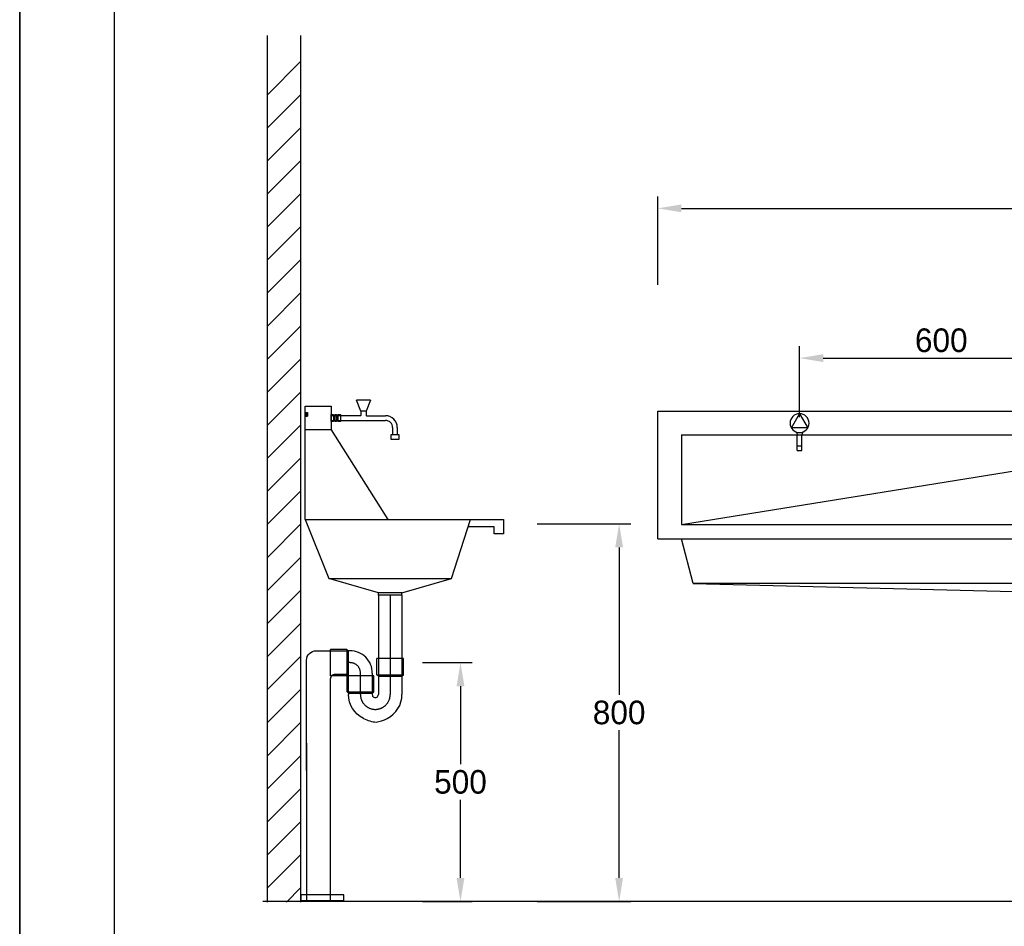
# Model space of a CAD drawing. Extents: x -33748 to 12452, y -14932 to 2888.
# Tile 172 of 194: x -25348 to -23264, y -465 to 1456. Entities that reach past the tile are written whole.
import ezdxf

# ---------------------------------------------------------------- set-up
doc = ezdxf.new("R2010")
doc.units = 0
doc.header["$LTSCALE"] = 20
doc.linetypes.add('DASHDOT', pattern=[300, 250, -25, 0, -25])
doc.linetypes.add('DASHED', pattern=[75, 50, -25])
doc.layers.get('0').update_dxf_attribs({"color": 15, "linetype": 'CONTINUOUS'})
doc.layers.get('DEFPOINTS').update_dxf_attribs({"linetype": 'CONTINUOUS'})
for name, color, linetype in [('00KAD025', 2, 'CONTINUOUS'), ('00KAD070', 5, 'CONTINUOUS'), ('BL$2----', 7, 'CONTINUOUS'), ('LAYER74', 4, 'DASHED'), ('SANITAIR', 7, 'CONTINUOUS'), ('WL$1----', 3, 'CONTINUOUS'), ('WM530----_MAATVOERING', 1, 'CONTINUOUS')]:
    doc.layers.add(name, color=color, linetype=linetype)
doc.dimstyles.new('ISO-25', dxfattribs={"dimscale": 20, "dimtxt": 2.5, "dimasz": 2.5, "dimexe": 1.25, "dimexo": 0.625, "dimtad": 1, "dimtih": 1, "dimdec": 4, "dimtxsty": 'STANDARD', "dimcen": 2.5, "dimazin": 3, "dimtfac": 1, "dimtdec": 4, "dimtmove": 0, "dimatfit": 3, "dimtvp": 1, "dimtolj": 1, "dimtzin": 0})

# ---------------------------------------------------------------- blocks, each defined once
blk = doc.blocks.new('A4-VER')
at = {"layer": '00KAD025', "linetype": 'CONTINUOUS'}
for p, q in [((0, 297), (0, 0)), ((210, 0), (210, 297))]:
    blk.add_line(p, q, dxfattribs=at)
at = {"layer": '00KAD070', "linetype": 'CONTINUOUS'}
blk.add_line((10, 287), (10, 10), dxfattribs=at)
blk = doc.blocks.new('*D81')
at = {"color": 0, "linetype": 'BYBLOCK'}
for p, q in [((11430.2, 2.7), (11628.4, 2.7)), ((11603.4, -47.3), (11603.4, -359.8)), ((11603.4, -747.3), (11603.4, -434.8)), ((11430.2, -797.3), (11628.4, -797.3))]:
    blk.add_line(p, q, dxfattribs=at)
for points in [[(11595.1, -47.3), (11611.7, -47.3), (11603.4, 2.7)], [(11595.1, -747.3), (11611.7, -747.3), (11603.4, -797.3)]]:
    blk.add_solid(points, dxfattribs=at)
at = {"layer": 'DEFPOINTS', "color": 0, "linetype": 'BYBLOCK'}
for p in [(11417.7, 2.7), (11603.4, 2.7), (11417.7, -797.3)]:
    blk.add_point(p, dxfattribs=at)
at = {"color": 0, "linetype": 'BYBLOCK', "insert": (11603.4, -397.3), "char_height": 50, "attachment_point": 5}
blk.add_mtext('\\A1;800', dxfattribs=at)
blk = doc.blocks.new('*D82')
at = {"color": 0, "linetype": 'BYBLOCK'}
for p, q in [((11685.3, 509), (11685.3, 695.8)), ((14085.3, 509), (14085.3, 695.8)), ((11735.3, 670.8), (14035.3, 670.8))]:
    blk.add_line(p, q, dxfattribs=at)
for points in [[(11735.3, 679.1), (11735.3, 662.5), (11685.3, 670.8)], [(14035.3, 679.1), (14035.3, 662.5), (14085.3, 670.8)]]:
    blk.add_solid(points, dxfattribs=at)
at = {"layer": 'DEFPOINTS', "color": 0, "linetype": 'BYBLOCK'}
for p in [(14085.3, 670.8), (11685.3, 496.5), (14085.3, 496.5)]:
    blk.add_point(p, dxfattribs=at)
at = {"color": 0, "linetype": 'BYBLOCK', "insert": (12885.3, 708.3), "char_height": 50, "attachment_point": 5}
blk.add_mtext('\\A1;2400', dxfattribs=at)
blk = doc.blocks.new('*D83')
at = {"color": 0, "linetype": 'BYBLOCK'}
for p, q in [((11985.3, 228.4), (11985.3, 378.6)), ((12585.3, 228.4), (12585.3, 378.6)), ((12035.3, 353.6), (12535.3, 353.6))]:
    blk.add_line(p, q, dxfattribs=at)
for points in [[(12035.3, 361.9), (12035.3, 345.2), (11985.3, 353.6)], [(12535.3, 361.9), (12535.3, 345.2), (12585.3, 353.6)]]:
    blk.add_solid(points, dxfattribs=at)
at = {"layer": 'DEFPOINTS', "color": 0, "linetype": 'BYBLOCK'}
for p in [(12585.3, 353.6), (11985.3, 215.9), (12585.3, 215.9)]:
    blk.add_point(p, dxfattribs=at)
at = {"color": 0, "linetype": 'BYBLOCK', "insert": (12285.3, 391.1), "char_height": 50, "attachment_point": 5}
blk.add_mtext('\\A1;600', dxfattribs=at)
blk = doc.blocks.new('*D86')
at = {"color": 0, "linetype": 'BYBLOCK'}
for p, q in [((11187, -291.4), (11292.6, -291.4)), ((11267.6, -341.4), (11267.6, -506.8)), ((11267.6, -747.3), (11267.6, -581.8)), ((11187, -797.3), (11292.6, -797.3))]:
    blk.add_line(p, q, dxfattribs=at)
for points in [[(11259.3, -341.4), (11276, -341.4), (11267.6, -291.4)], [(11259.3, -747.3), (11276, -747.3), (11267.6, -797.3)]]:
    blk.add_solid(points, dxfattribs=at)
at = {"layer": 'DEFPOINTS', "color": 0, "linetype": 'BYBLOCK'}
for p in [(11174.5, -291.4), (11174.5, -797.3), (11267.6, -797.3)]:
    blk.add_point(p, dxfattribs=at)
at = {"color": 0, "linetype": 'BYBLOCK', "insert": (11267.6, -544.3), "char_height": 50, "attachment_point": 5}
blk.add_mtext('\\A1;500', dxfattribs=at)

msp = doc.modelspace()

# ---------------------------------------------------------------- linework, layer by layer
at = {"layer": 'LAYER74', "color": 253, "linetype": 'CONTINUOUS'}
for p, q in [((-24823.53972, -413.25034), (-24823.53824, 1422.11003)), ((-24753.53824, 1422.11003), (-24753.53972, -413.25082))]:
    msp.add_line(p, q, dxfattribs=at)
at = {"layer": 'LAYER74', "color": 7, "linetype": 'CONTINUOUS'}
for p, q in [((-23922.31383, 261.12271), (-23947.31383, 356.12271)), ((-21672.31358, 261.12271), (-23922.31383, 261.12271)), ((-23922.31383, 261.12271), (-22497.31383, 226.12271)), ((-24740.81295, -76.90161), (-24740.81762, -412.01829))]:
    msp.add_line(p, q, dxfattribs=at)
at = {"layer": 'LAYER74', "color": 253, "linetype": 'CONTINUOUS'}
for points in [[(-24753.53776, 1366.74771), (-24823.53874, 1296.74771)], [(-24753.53874, 1296.74771), (-24823.53874, 1226.74771)], [(-24753.53874, 1226.74771), (-24823.53874, 1156.7482)], [(-24753.53874, 1156.7482), (-24823.53874, 1086.7482)], [(-24753.53874, 1086.7482), (-24823.53874, 1016.7482)], [(-24753.53874, 1016.7482), (-24823.53874, 946.7482)], [(-24753.53874, 946.7482), (-24823.53874, 876.7482)], [(-24753.53874, 876.7482), (-24823.53874, 806.74869)], [(-24753.53874, 806.7482), (-24823.53874, 736.74869)], [(-24758.68718, 801.65543), (-24823.53874, 736.74869)], [(-24753.53874, 736.74869), (-24823.53874, 666.74869)], [(-24753.53874, 666.74869), (-24823.53874, 596.74869)], [(-24753.53874, 596.74869), (-24823.53874, 526.74869)], [(-24753.53874, 526.74869), (-24823.53874, 456.74869)], [(-24753.53874, 526.74869), (-24813.69011, 466.8483)], [(-24753.53874, 456.74869), (-24823.53874, 386.74869)], [(-24753.53874, 386.74869), (-24823.53972, 316.74869)], [(-24753.53874, 316.74869), (-24823.53972, 246.74869)], [(-24753.53874, 246.74869), (-24823.53972, 176.74869)], [(-24753.53972, 176.74869), (-24823.53972, 106.74869)], [(-24753.53972, 106.74869), (-24823.53972, 36.74918)], [(-24753.53972, 36.74918), (-24823.53972, -33.25082)], [(-24753.53972, -33.25082), (-24823.53972, -103.25082)], [(-24753.53972, -103.25082), (-24823.53972, -173.25082)], [(-24753.53972, -173.25082), (-24823.53972, -243.25082)], [(-24753.53972, -243.25082), (-24823.53972, -313.25034)], [(-24753.53972, -313.25082), (-24823.53972, -383.25034)], [(-24753.53972, -383.2518), (-24783.39128, -413.2518)]]:
    msp.add_lwpolyline(points, dxfattribs=at)
at = {"layer": 'LAYER74', "color": 7, "linetype": 'CONTINUOUS'}
for points in [[(-24625.9188, 626.73882), (-24635.0438, 649.73882)], [(-24605.7938, 649.73882), (-24635.0438, 649.73882)], [(-24605.7938, 649.73882), (-24614.9188, 626.73882)], [(-24743.81919, 396.79449), (-24743.81919, 636.79449), (-24708.81919, 636.79449), (-24688.81919, 636.79449), (-24688.81919, 586.79449), (-24743.81919, 586.79449)], [(-24614.9188, 626.73882), (-24625.9188, 626.73882)], [(-23997.31383, 626.12271), (-21597.31383, 626.12271)], [(-23997.31383, 356.12271), (-23997.31383, 626.12271)], [(-24688.81919, 586.79449), (-24568.81919, 396.79449)], [(-24561.91855, 566.73833), (-24561.91855, 576.73833), (-24545.66855, 576.73833), (-24545.66855, 566.73833), (-24561.80576, 566.73833)], [(-23947.31383, 576.12271), (-21597.31383, 576.12271)], [(-23947.31383, 576.12271), (-23947.31383, 386.12271)], [(-24823.53874, 526.74869), (-24804.03874, 546.64908)], [(-24743.81919, 396.79449), (-24323.81919, 396.79449), (-24323.81919, 366.79449), (-24343.81919, 366.79449)], [(-24743.81919, 396.79449), (-24693.81919, 271.79449), (-24433.81919, 271.79449), (-24393.81919, 396.79449)], [(-24343.81919, 366.79449), (-24343.81919, 376.79449), (-24343.81919, 381.79449), (-24398.71909, 381.79449)], [(-23947.31383, 386.12271), (-21597.31383, 386.12271)], [(-23997.31383, 356.12271), (-21597.31383, 356.12271)], [(-24588.81919, 236.79449), (-24588.81919, 241.79449), (-24693.81919, 271.79449)], [(-24538.81919, 236.79449), (-24538.81919, 241.79449), (-24433.81919, 271.79449)], [(-24588.81919, 236.79449), (-24588.81943, 68.29302)], [(-24538.81919, 241.79449), (-24588.81919, 241.79449)], [(-24538.81919, 236.79449), (-24588.81919, 236.79449)], [(-24538.81919, 236.79546), (-24538.81943, 68.29302)], [(-24652.61948, 118.76031), (-24655.8187, 121.9605), (-24689.81967, 121.9605)], [(-24648.81943, 118.89458), (-24652.61948, 118.89458)], [(-24588.81943, 65.09429), (-24592.01963, 68.29302), (-24592.01963, 102.294)], [(-24538.81943, 65.10259), (-24535.61899, 68.29302), (-24535.61923, 102.294)], [(-24652.62802, 68.76031), (-24655.8187, 65.56011), (-24689.81967, 65.56011)], [(-24651.81943, 28.79449), (-24655.01963, 31.9937), (-24655.01963, 65.99419)], [(-24651.81943, 31.9937), (-24651.81943, 68.76031), (-24652.62802, 68.76031)], [(-24601.81943, 28.80279), (-24598.61923, 31.9937), (-24598.61923, 65.99419)], [(-24601.61948, 71.69439), (-24601.61948, 31.9937)], [(-24588.81943, 65.09429), (-24588.81943, 26.29449)], [(-24538.81943, 65.09429), (-24538.81943, 26.29449)], [(-24651.81943, 28.79449), (-24651.81943, 26.29449)], [(-24601.81943, 28.79449), (-24601.81943, 26.29449)], [(-24690.68003, -76.90165), (-24690.68003, -412.01833)], [(-23809.55095, -412.01871), (-24239.54998, -412.01871)]]:
    msp.add_lwpolyline(points, dxfattribs=at)
at = {"layer": 'LAYER74', "color": 2, "linetype": 'CONTINUOUS'}
for points in [[(-24625.9188, 626.73882), (-24625.9188, 617.73882)], [(-24614.9188, 626.73882), (-24625.9188, 626.73882)], [(-24614.91831, 626.73882), (-24614.91831, 617.73882)], [(-24626.9188, 616.73882), (-24688.81919, 616.73882)], [(-24688.81919, 606.85064), (-24573.79331, 606.73882)], [(-24613.91831, 616.73882), (-24573.79331, 616.73882)], [(-24558.79331, 591.73882), (-24558.79355, 576.73833)], [(-24548.79331, 591.73882), (-24548.79355, 576.73833)], [(-23702.31383, 576.22379), (-23692.31383, 576.22379)], [(-23702.31383, 543.22379), (-23702.31383, 576.22379)], [(-23692.31383, 543.22379), (-23692.31383, 576.22379)], [(-23702.31383, 553.22379), (-23692.31383, 553.22379)], [(-23702.31383, 543.22379), (-23692.31383, 543.22379)], [(-23702.31383, 543.22379), (-23702.31383, 543.22379)], [(-23692.31383, 543.22379), (-23692.31383, 543.22379)]]:
    msp.add_lwpolyline(points, dxfattribs=at)
at = {"layer": 'LAYER74', "color": 1, "linetype": 'CONTINUOUS'}
for points in [[(-24743.81919, 623.79449), (-24738.81919, 623.79449)], [(-24743.81919, 621.79449), (-24738.81919, 621.79449)], [(-24743.81919, 619.79449), (-24738.81919, 619.79449)], [(-24743.81919, 617.79449), (-24738.81919, 617.79449)], [(-24743.81919, 615.79449), (-24738.81919, 615.79449)], [(-24738.81919, 623.79449), (-24738.81919, 615.79449)], [(-24689.81967, 65.56011), (-24689.81967, 121.9605)], [(-24655.8187, 121.9605), (-24655.82822, 65.56011)], [(-24652.61948, 118.76031), (-24652.62802, 68.76031)], [(-24535.61923, 102.294), (-24592.01963, 102.294)], [(-24598.61923, 65.99419), (-24655.01963, 65.99419)], [(-24592.01963, 68.29302), (-24535.61948, 68.30279)], [(-24588.81943, 65.09429), (-24538.81943, 65.10259)], [(-24655.01963, 31.9937), (-24598.61948, 32.00298)], [(-24651.81943, 28.79449), (-24601.81943, 28.80279)]]:
    msp.add_lwpolyline(points, dxfattribs=at)
at = {"layer": 'LAYER74', "color": 2, "linetype": 'CONTINUOUS'}
for points in [[(-24688.81967, 619.29449), (-24683.81967, 619.29449), (-24683.81967, 604.29449), (-24688.81967, 604.29449)], [(-24680.31967, 619.29449), (-24677.31943, 619.29449), (-24677.31943, 604.29449), (-24680.31967, 604.29449)], [(-24673.81943, 619.29449), (-24668.81943, 619.29449), (-24668.81943, 604.29449), (-24673.81943, 604.29449)]]:
    msp.add_lwpolyline(points, close=True, dxfattribs=at)
for points in [[(-24625.9188, 617.73882, -0.4142136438), (-24626.9188, 616.73882)], [(-24614.91831, 617.73882, 0.4142136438), (-24613.91831, 616.73882)], [(-24548.79331, 591.73882, 0.4142136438), (-24573.79331, 616.73882)], [(-24558.79331, 591.73882, 0.4142136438), (-24573.79331, 606.73882)], [(-23706.01402, 582.92301, -0.2614292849), (-23702.31383, 576.22379)], [(-23688.61363, 582.92301, 0.2614292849), (-23692.31383, 576.22379)]]:
    msp.add_lwpolyline(points, format="xyb", dxfattribs=at)
msp.add_lwpolyline([(-23697.31383, 621.12271, 1), (-23697.31383, 581.12271, 1)], format="xyb", close=True, dxfattribs=at)
at = {"layer": 'LAYER74', "color": 1, "linetype": 'CONTINUOUS'}
msp.add_lwpolyline([(-23697.31383, 621.12271), (-23679.99327, 591.12271), (-23714.63438, 591.12271)], close=True, dxfattribs=at)
at = {"layer": 'LAYER74', "color": 1, "linetype": 'DASHDOT'}
msp.add_lwpolyline([(-24563.81919, 236.79449), (-24563.81943, 26.29449)], dxfattribs=at)
at = {"layer": 'LAYER74', "color": 7, "linetype": 'CONTINUOUS'}
for points in [[(-24740.81431, -134.61881), (-24740.81105, 98.89486, -0.4142094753), (-24720.81105, 118.89458), (-24655.8187, 118.89458)], [(-24601.61948, 71.69439, 0.4142136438), (-24648.81943, 118.89434)], [(-24655.82822, 68.76031), (-24680.67989, 68.76065, 0.4142176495), (-24690.68003, 58.76065), (-24690.68003, -134.62833)], [(-24620.31919, -24.40522, -0.2846571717), (-24651.81943, 26.29449)], [(-24601.81943, 26.29449, 1.0000001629), (-24588.81943, 26.29449)], [(-24570.31919, -24.40522, 0.2846603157), (-24538.81943, 26.29449)]]:
    msp.add_lwpolyline(points, format="xyb", dxfattribs=at)
at = {"layer": 'LAYER74', "color": 1, "linetype": 'DASHDOT'}
for points in [[(-24626.81943, 26.29449), (-24626.81943, 69.99468, 0.4369798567), (-24648.81894, 93.76006), (-24655.8187, 93.79449)], [(-24626.81943, 26.29449, 1.0000001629), (-24563.81943, 26.29449)]]:
    msp.add_lwpolyline(points, format="xyb", dxfattribs=at)
at = {"layer": 'SANITAIR', "color": 0}
msp.add_lwpolyline([(-24753.06264, -410.13527), (-24662.0422, -410.13527), (-24662.0422, -397.72963), (-24753.06264, -397.72963)], close=True, dxfattribs=at)
msp.add_spline([(-24620.31919, -24.40522), (-24593.46016, -31.96165), (-24570.31919, -24.40522)], degree=3, dxfattribs=at)
at = {"layer": 'WL$1----', "color": 7}
for p, q in [((-24239.54998, -412.01871), (-24833.15154, -412.01822)), ((-22951.61645, -412.01822), (-24262.47635, -412.01822))]:
    msp.add_line(p, q, dxfattribs=at)
at = {"layer": 'WM530----_MAATVOERING'}
msp.add_line((-23947.31383, 386.12271), (-22772.31383, 576.12271), dxfattribs=at)

# ---------------------------------------------------------------- block references
at = {"layer": 'BL$2----', "xscale": 20, "yscale": 20, "zscale": 20}
for p in [(-29548.0224, -3051.81975), (-25348.0224, -3051.81975)]:
    msp.add_blockref('A4-VER', p, dxfattribs=at)

# ---------------------------------------------------------------- dimensions: what is measured, and where the dimension line sits
at = {"layer": 'WM530----_MAATVOERING'}
for base, p1, p2, picture, middle in [((-21597.31383, 1056.03826), (-23997.31383, 881.68641), (-21597.31383, 881.68641), '*D82', (-22797.31383, 1093.53826)), ((-23097.31383, 738.78677), (-23697.31383, 601.12271), (-23097.31383, 601.12271), '*D83', (-23397.31383, 776.28677))]:
    dim = msp.add_linear_dim(base=base, p1=p1, p2=p2, dimstyle='ISO-25', dxfattribs=at)
    dim.commit()
    dim.dimension.update_dxf_attribs({"geometry": picture, "text_midpoint": middle, "insert": (-35682.64361, 385.23597)})
dim = msp.add_linear_dim(base=(-24079.2566, 387.98178), p1=(-24264.9465, -412.01822), p2=(-24264.9465, 387.98178), angle=90, dimstyle='ISO-25', dxfattribs=at)
dim.commit()
dim.dimension.update_dxf_attribs({"geometry": '*D81', "text_midpoint": (-24079.2566, -12.01822), "insert": (-35682.64361, 385.23597)})
dim = msp.add_linear_dim(base=(-24414.99662, -412.01836), p1=(-24508.17392, 93.79449), p2=(-24508.17434, -412.01836), angle=90, text='500', dimstyle='ISO-25', dxfattribs=at)
dim.commit()
dim.dimension.update_dxf_attribs({"geometry": '*D86', "text_midpoint": (-24414.99662, -159.11194), "insert": (-35682.64361, 385.23597)})

doc.saveas('drawing.dxf')
